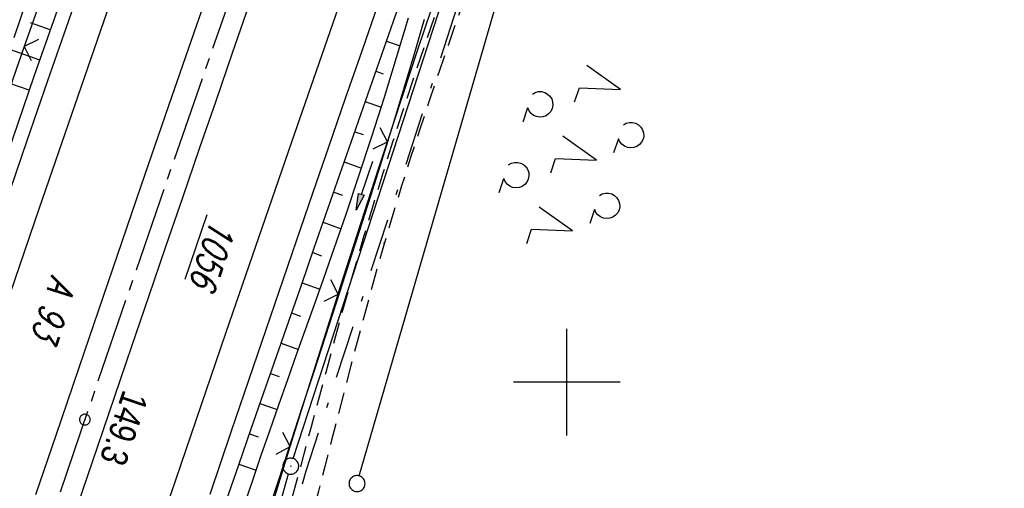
# Model space of a CAD drawing. Extents: x 511997 to 512565, y 475430 to 476399.
# Tile 14 of 32: x 512249 to 512341, y 475790 to 475834. Entities that reach past the tile are written whole.
import ezdxf

# ---------------------------------------------------------------- set-up
doc = ezdxf.new("R2010")
doc.units = 0
doc.header["$LTSCALE"] = 10
doc.header["$MEASUREMENT"] = 0
for name, pattern in [('ACAD_ISO16W100', [73, 15, -6.5, 15, -6.5, 15, -7, 1, -7]), ('ACHSE', [5.5, 4, -0.5, 0.5, -0.5]), ('AUSGEZOGEN', [0]), ('LT00', [0]), ('LT08', [0.42, 0.2, -0.1, 0.02, -0.1]), ('LT11', [0.3, 0.2, -0.1])]:
    doc.linetypes.add(name, pattern=pattern)
doc.layers.get('0').update_dxf_attribs({"linetype": 'LT00'})
for name, color, linetype in [('-AX-020', 250, 'ACHSE'), ('-ST-20-1', 250, 'LT00'), ('BAB-KABEL', 220, 'ACAD_ISO16W100'), ('DFK_AB_FLNR', 7, 'Continuous'), ('DFK_AB_L', 21, 'LT00'), ('DFK_AB_P', 7, 'LT00'), ('DFK_BES-WEGE', 255, 'LT00'), ('DFK_GZPKT', 250, 'LT00'), ('DFK_KATASTER', 250, 'LT00'), ('DFK_NUTZUNG', 250, 'LT00'), ('GEMEINDEGRENZE', 3, 'LT08'), ('GRENZNAME', 250, 'Continuous'), ('PFEIL', 140, 'AUSGEZOGEN'), ('V89_AFBR_BAB', 250, 'LT00'), ('V89_BOESCH', 250, 'LT00'), ('V89_BOSCHUNG', 250, 'LT00'), ('V89_FELDWEG', 250, 'LT11'), ('V89_GRABEN', 250, 'LT00'), ('V89_LD_MARK', 250, 'LT00'), ('V89_RASTER', 250, 'LT00'), ('V89_ZAUN', 40, 'LT00')]:
    doc.layers.add(name, color=color, linetype=linetype)
doc.styles.add('Beschrift', font='ARIAL.TTF')
doc.styles.get("Standard").update_dxf_attribs({"font": 'romans.shx'})
doc.styles.add('UNIR-H', font='unir_h.shx', dxfattribs={"width": 0.8})

# ---------------------------------------------------------------- blocks, each defined once
blk = doc.blocks.new('SYMB7010')
at = {"color": 0, "linetype": 'ByBlock'}
for points in [[(-0.031408, 0.499213), (-0.093728, 0.49134), (-0.15457, 0.475719), (-0.212975, 0.452595), (-0.268021, 0.422333), (-0.31884, 0.385411), (-0.36463, 0.342411), (-0.40467, 0.29401), (-0.438329, 0.240973), (-0.465074, 0.184136), (-0.484486, 0.124395), (-0.496256, 0.062692), (-0.5002, 0)], [(-0.5002, 0), (-0.496256, -0.062692), (-0.484486, -0.124395), (-0.465075, -0.184136), (-0.438329, -0.240973), (-0.404671, -0.29401), (-0.36463, -0.342411), (-0.31884, -0.385411), (-0.268021, -0.422333), (-0.212975, -0.452595), (-0.154571, -0.475719), (-0.093728, -0.49134), (-0.031408, -0.499213), (0.031408, -0.499213)], [(0.5002, 0), (0.496256, 0.062692), (0.484485, 0.124395), (0.465074, 0.184136), (0.438329, 0.240973), (0.40467, 0.29401), (0.36463, 0.342411), (0.31884, 0.385411), (0.268021, 0.422333), (0.212975, 0.452595), (0.15457, 0.475719), (0.093728, 0.49134), (0.031408, 0.499213), (-0.031408, 0.499213)], [(0.031408, -0.499213), (0.093728, -0.491341), (0.15457, -0.475719), (0.212975, -0.452595), (0.268021, -0.422333), (0.31884, -0.385411), (0.36463, -0.342411), (0.404671, -0.294011), (0.438329, -0.240974), (0.465075, -0.184136), (0.484486, -0.124395), (0.496256, -0.062692), (0.500201, 0)]]:
    blk.add_lwpolyline(points, dxfattribs=at)
blk = doc.blocks.new('SYMB0003')
at = {"color": 0, "linetype": 'ByBlock'}
for p, q in [((-0.015712, 0), (0.010166, 0.012015)), ((0, -0.021257), (-0.015712, 0)), ((0.010166, 0.012015), (0, -0.021257))]:
    blk.add_line(p, q, dxfattribs=at)
for points in [[(-0.031395, 0.499013), (-0.093691, 0.491144), (-0.154509, 0.475528), (-0.21289, 0.452414), (-0.267913, 0.422164), (-0.318712, 0.385257), (-0.364484, 0.342274), (-0.404509, 0.293893), (-0.438154, 0.240877), (-0.464888, 0.184062), (-0.484292, 0.124345), (-0.496058, 0.062667), (-0.5, 0)], [(-0.5, 0), (-0.496058, -0.062667), (-0.484292, -0.124345), (-0.464888, -0.184062), (-0.438154, -0.240877), (-0.404509, -0.293893), (-0.364485, -0.342274), (-0.318712, -0.385257), (-0.267914, -0.422164), (-0.21289, -0.452414), (-0.154509, -0.475529), (-0.093691, -0.491144), (-0.031395, -0.499014), (0.031395, -0.499014)], [(0.5, 0), (0.496057, 0.062667), (0.484292, 0.124345), (0.464888, 0.184062), (0.438153, 0.240877), (0.404509, 0.293893), (0.364484, 0.342274), (0.318712, 0.385257), (0.267913, 0.422164), (0.21289, 0.452414), (0.154509, 0.475528), (0.093691, 0.491144), (0.031395, 0.499013), (-0.031395, 0.499013)], [(0.031395, -0.499014), (0.093691, -0.491144), (0.154509, -0.475529), (0.21289, -0.452414), (0.267914, -0.422164), (0.318712, -0.385257), (0.364485, -0.342274), (0.404509, -0.293893), (0.438154, -0.240877), (0.464889, -0.184062), (0.484292, -0.124345), (0.496058, -0.062667), (0.5, 0)]]:
    blk.add_lwpolyline(points, dxfattribs=at)
blk = doc.blocks.new('SYMB0002')
at = {"color": 0, "linetype": 'ByBlock'}
for points in [[(-0.031395, 0.499013), (-0.093691, 0.491144), (-0.154509, 0.475528), (-0.21289, 0.452414), (-0.267913, 0.422164), (-0.318712, 0.385257), (-0.364484, 0.342274), (-0.404509, 0.293893), (-0.438154, 0.240877), (-0.464888, 0.184062), (-0.484292, 0.124345), (-0.496058, 0.062667), (-0.5, 0)], [(-0.5, 0), (-0.496058, -0.062667), (-0.484292, -0.124345), (-0.464888, -0.184062), (-0.438154, -0.240877), (-0.404509, -0.293893), (-0.364485, -0.342274), (-0.318712, -0.385257), (-0.267914, -0.422164), (-0.21289, -0.452414), (-0.154509, -0.475529), (-0.093691, -0.491144), (-0.031395, -0.499014), (0.031395, -0.499014)], [(0.5, 0), (0.496057, 0.062667), (0.484292, 0.124345), (0.464888, 0.184062), (0.438153, 0.240877), (0.404509, 0.293893), (0.364484, 0.342274), (0.318712, 0.385257), (0.267913, 0.422164), (0.21289, 0.452414), (0.154509, 0.475528), (0.093691, 0.491144), (0.031395, 0.499013), (-0.031395, 0.499013)], [(0.031395, -0.499014), (0.093691, -0.491144), (0.154509, -0.475529), (0.21289, -0.452414), (0.267914, -0.422164), (0.318712, -0.385257), (0.364485, -0.342274), (0.404509, -0.293893), (0.438154, -0.240877), (0.464889, -0.184062), (0.484292, -0.124345), (0.496058, -0.062667), (0.5, 0)]]:
    blk.add_lwpolyline(points, dxfattribs=at)
blk = doc.blocks.new('SYMB0011')
at = {"color": 0, "linetype": 'ByBlock'}
for p, q in [((0.5, 0), (-0.5, 0)), ((0, 0.5), (0, -0.5))]:
    blk.add_line(p, q, dxfattribs=at)
blk = doc.blocks.new('SYMB0024')
at = {"color": 0, "linetype": 'ByBlock'}
for p, q in [((-0.5, 0.5), (0, 0)), ((0, 0), (0.5, 0.5))]:
    blk.add_line(p, q, dxfattribs=at)
blk = doc.blocks.new('Pfreil3')
at = {"layer": 'PFEIL'}
blk.add_hatch(color=256, dxfattribs=at).paths.add_polyline_path([(-1.549, 0.273), (-1.549, -0.273), (0, 0)])
for p, q in [((-1.549, 0), (-4.831, 0)), ((-1.549, -0.273), (-1.549, 0.273)), ((-1.549, 0.273), (0, 0)), ((0, 0), (-1.549, -0.273))]:
    blk.add_line(p, q, dxfattribs=at)
blk = doc.blocks.new('SYMB7200')
at = {"color": 0, "linetype": 'ByBlock'}
for p, q in [((-0.255, 0.315), (-0.115, 0.315)), ((0.445, 0.315), (0.585, 0.315)), ((0, 0.185), (-0.11, -0.185)), ((0.7, 0.185), (0.59, -0.185)), ((-0.255, -0.585), (-0.115, -0.585)), ((0.445, -0.585), (0.585, -0.585))]:
    blk.add_line(p, q, dxfattribs=at)
for points in [[(-0.393816, 0.316692), (-0.416239, 0.337055), (-0.432849, 0.362384), (-0.442589, 0.391064), (-0.444836, 0.42127), (-0.439449, 0.451077), (-0.426769, 0.478585), (-0.407606, 0.502042), (-0.38318, 0.519953), (-0.355047, 0.531177), (-0.325, 0.535), (-0.294953, 0.531177), (-0.26682, 0.519953), (-0.242394, 0.502042), (-0.223231, 0.478585), (-0.210551, 0.451077), (-0.205164, 0.42127), (-0.207411, 0.391064), (-0.21715, 0.362383), (-0.233761, 0.337055), (-0.256184, 0.316692)], [(0.306184, 0.316692), (0.283761, 0.337055), (0.267151, 0.362383), (0.257411, 0.391064), (0.255164, 0.42127), (0.260551, 0.451077), (0.273231, 0.478585), (0.292394, 0.502042), (0.31682, 0.519953), (0.344953, 0.531177), (0.375, 0.535), (0.405047, 0.531177), (0.43318, 0.519953), (0.457606, 0.502041), (0.476769, 0.478585), (0.489449, 0.451077), (0.494836, 0.42127), (0.492589, 0.391064), (0.48285, 0.362383), (0.466239, 0.337055), (0.443816, 0.316692)], [(-0.45, -0.185), (-0.59, -0.185), (-0.7, 0.185), (-0.81, -0.185)], [(0.25, -0.185), (0.11, -0.185), (0, 0.185)], [(0.95, -0.185), (0.81, -0.185), (0.7, 0.185)], [(-0.393815, -0.583308), (-0.416239, -0.562945), (-0.432849, -0.537616), (-0.442589, -0.508936), (-0.444836, -0.47873), (-0.439448, -0.448923), (-0.426769, -0.421415), (-0.407606, -0.397958), (-0.38318, -0.380047), (-0.355047, -0.368823), (-0.325, -0.365), (-0.294953, -0.368823), (-0.26682, -0.380047), (-0.242394, -0.397959), (-0.223231, -0.421415), (-0.210551, -0.448923), (-0.205164, -0.47873), (-0.207411, -0.508936), (-0.217151, -0.537617), (-0.233761, -0.562945), (-0.256184, -0.583308)], [(0.306185, -0.583308), (0.283761, -0.562945), (0.267151, -0.537616), (0.257411, -0.508936), (0.255164, -0.47873), (0.260552, -0.448923), (0.273231, -0.421415), (0.292394, -0.397958), (0.31682, -0.380047), (0.344953, -0.368823), (0.375, -0.365), (0.405047, -0.368823), (0.43318, -0.380047), (0.457606, -0.397959), (0.476769, -0.421415), (0.489449, -0.448923), (0.494836, -0.47873), (0.492589, -0.508936), (0.482849, -0.537617), (0.466239, -0.562945), (0.443815, -0.583308)]]:
    blk.add_lwpolyline(points, dxfattribs=at)

msp = doc.modelspace()

# ---------------------------------------------------------------- linework, layer by layer
at = {"layer": '-AX-020', "ltscale": 0.2, "flags": 128}
msp.add_lwpolyline([(512469.633, 476339.086), (512464.81, 476328.445), (512455.84, 476308.46), (512446.944, 476288.443), (512438.12, 476268.394), (512429.37, 476248.313), (512420.694, 476228.2), (512412.09, 476208.055), (512403.561, 476187.879), (512395.105, 476167.672), (512386.723, 476147.434), (512378.415, 476127.166), (512370.181, 476106.867), (512362.021, 476086.539), (512353.936, 476066.181), (512345.925, 476045.794), (512337.988, 476025.377), (512330.127, 476004.932), (512322.339, 475984.458), (512314.627, 475963.955), (512306.989, 475943.425), (512299.427, 475922.867), (512291.94, 475902.281), (512284.528, 475881.669), (512277.191, 475861.029), (512269.93, 475840.362), (512262.744, 475819.67), (512255.634, 475798.951), (512248.599, 475778.206), (512241.641, 475757.436), (512234.758, 475736.641), (512227.951, 475715.82), (512221.221, 475694.975), (512214.566, 475674.105), (512207.988, 475653.211), (512201.487, 475632.294), (512200.128, 475627.887), (512194.281, 475608.791), (512188.5, 475589.674), (512182.785, 475570.538), (512177.137, 475551.381), (512171.56, 475532.204), (512166.053, 475513.007), (512160.618, 475493.788), (512155.257, 475474.55), (512153.847, 475469.413)], dxfattribs=at)
at = {"layer": 'BAB-KABEL', "ltscale": 0.03, "flags": 128}
msp.add_lwpolyline([(512451.513, 476345.212), (512438.563, 476315.939), (512418.177, 476270.118), (512378.72, 476177.833), (512359.892, 476131.364), (512341.348, 476084.783), (512322.575, 476038.314), (512304.817, 475991.341), (512287.677, 475944.24), (512270.282, 475897.168), (512254.121, 475849.696), (512237.768, 475802.276), (512221.53, 475754.824), (512205.859, 475707.192), (512190.782, 475659.377), (512175.78, 475611.52), (512161.516, 475563.423), (512145.692, 475515.804), (512137.725, 475496.074), (512132.797, 475476.53)], dxfattribs=at)
at = {"layer": 'DFK_AB_L'}
for p, q in [((512274.343, 475792.843), (512296.307, 475860.167)), ((512238.722, 475666.168), (512273.907, 475791.408))]:
    msp.add_line(p, q, dxfattribs=at)
at = {"layer": 'DFK_KATASTER'}
msp.add_line((512280.539, 475791.22), (512298.701, 475853.73), dxfattribs=at)
at = {"layer": 'GEMEINDEGRENZE', "ltscale": 2.5, "flags": 128}
msp.add_lwpolyline([(512284.949, 475476.998), (512267.813, 475490.734), (512251.305, 475522.191), (512242.372, 475555.297), (512229.966, 475584.983), (512227.01, 475610.403), (512238.863, 475661.136), (512275.546, 475791.694), (512297.962, 475860.403), (512299.316, 475864.34), (512322.104, 475898.593), (512340.391, 475931.958), (512366.594, 476019.311), (512318.086, 476028.592), (512312.283, 476031.122), (512305.694, 476033.81), (512287.822, 475996.961), (512243.161, 475928.693), (512232.748, 475919.285), (512200.581, 475820.897), (512193.735, 475799.022), (512174.798, 475704.059), (512153.081, 475591.513), (512137.53, 475520.718), (512131.519, 475505.406), (512122.111, 475480.142)], dxfattribs=at)
at = {"layer": 'V89_AFBR_BAB'}
for points in [[(512237.557, 475787.95), (512239.457, 475793.563), (512241.362, 475799.174), (512243.361, 475805.05), (512245.365, 475810.925), (512247.375, 475816.797), (512249.392, 475822.667), (512251.337, 475828.302), (512253.289, 475833.934), (512255.247, 475839.565), (512257.209, 475845.194), (512259.259, 475851.06), (512261.313, 475856.925), (512263.372, 475862.787), (512265.438, 475868.648), (512268.107, 475876.188), (512270.786, 475883.724), (512273.475, 475891.256), (512275.575, 475897.117), (512277.682, 475902.976), (512279.798, 475908.832), (512281.923, 475914.684), (512283.611, 475919.307), (512285.304, 475923.928)], [(512297.544, 475924.011), (512295.848, 475919.405), (512294.157, 475914.797), (512292.473, 475910.187), (512290.764, 475905.481), (512289.062, 475900.773), (512287.367, 475896.062), (512285.676, 475891.349), (512283.99, 475886.635), (512281.971, 475880.981), (512279.957, 475875.325), (512277.948, 475869.667), (512275.945, 475864.007), (512273.245, 475856.343), (512270.557, 475848.675), (512267.881, 475841.003), (512265.265, 475833.47), (512262.659, 475825.933), (512260.062, 475818.393), (512257.388, 475810.601), (512254.722, 475802.806), (512252.064, 475795.009), (512250.167, 475789.43)], [(512254.103, 475788.412), (512256, 475794.006), (512257.595, 475798.689), (512259.194, 475803.371), (512260.798, 475808.052), (512262.403, 475812.732), (512264.01, 475817.411), (512265.554, 475821.905), (512267.1, 475826.399), (512268.649, 475830.891), (512270.204, 475835.382)], [(512282.315, 475835.496), (512280.769, 475831.047), (512279.228, 475826.596), (512277.692, 475822.143), (512276.159, 475817.69), (512274.628, 475813.235), (512272.592, 475807.301), (512270.56, 475801.366), (512268.533, 475795.429), (512266.513, 475789.49)]]:
    msp.add_lwpolyline(points, dxfattribs=at)
at = {"layer": 'V89_BOESCH'}
for points in [[(512283.417, 475923.024), (512280.602, 475915.295), (512277.805, 475907.56), (512275.025, 475899.819), (512272.26, 475892.073), (512270.214, 475886.31), (512268.175, 475880.545), (512266.143, 475874.777), (512264.116, 475869.007), (512262.093, 475863.236), (512260.073, 475857.464), (512258.056, 475851.691), (512256.041, 475845.917), (512254.034, 475840.164), (512252.028, 475834.411), (512250.025, 475828.657), (512248.026, 475822.901), (512246.031, 475817.144), (512244.042, 475811.385), (512242.059, 475805.624), (512240.084, 475799.86), (512237.82, 475793.219), (512235.566, 475786.575)], [(512268.061, 475788.863), (512269.231, 475792.256), (512270.407, 475795.647), (512271.587, 475799.037), (512272.77, 475802.426), (512273.954, 475805.814), (512275.138, 475809.203), (512276.32, 475812.592), (512277.409, 475815.722), (512278.496, 475818.851), (512279.585, 475821.981), (512280.676, 475825.11), (512281.771, 475828.237), (512282.873, 475831.362), (512283.982, 475834.484), (512285.249, 475838.013), (512286.526, 475841.539), (512287.812, 475845.061), (512289.106, 475848.581), (512290.405, 475852.099), (512291.707, 475855.616), (512293.011, 475859.132)]]:
    msp.add_lwpolyline(points, dxfattribs=at)
at = {"layer": 'V89_BOSCHUNG'}
for p, q in [((512251.553, 475833.047), (512249.688, 475833.699)), ((512250.567, 475830.213), (512246.869, 475831.507)), ((512283.095, 475831.99), (512284.374, 475831.535)), ((512282.096, 475829.161), (512282.796, 475828.912)), ((512249.581, 475827.38), (512247.748, 475828.021)), ((512281.103, 475826.33), (512282.598, 475825.798)), ((512280.113, 475823.498), (512280.897, 475823.219)), ((512279.127, 475820.665), (512280.747, 475820.088)), ((512278.142, 475817.831), (512278.969, 475817.537)), ((512277.157, 475814.997), (512278.829, 475814.402)), ((512276.171, 475812.164), (512277.009, 475811.866)), ((512275.183, 475809.331), (512276.851, 475808.738)), ((512274.193, 475806.499), (512275.02, 475806.205)), ((512273.204, 475803.667), (512274.839, 475803.085)), ((512272.214, 475800.834), (512273.023, 475800.547)), ((512271.226, 475798.002), (512272.83, 475797.431)), ((512270.241, 475795.168), (512271.04, 475794.884)), ((512269.256, 475792.329), (512270.866, 475791.767))]:
    msp.add_line(p, q, dxfattribs=at)
at = {"layer": 'V89_FELDWEG', "flags": 128}
for points in [[(512211.533, 475576.705), (512212.595, 475578.845), (512213.653, 475580.987), (512214.707, 475583.131), (512215.753, 475585.279), (512216.788, 475587.432), (512217.811, 475589.591), (512218.817, 475591.757), (512219.805, 475593.932), (512220.773, 475596.117), (512221.716, 475598.313), (512222.863, 475601.084), (512223.965, 475603.873), (512225.02, 475606.68), (512226.026, 475609.506), (512226.979, 475612.349), (512227.876, 475615.208), (512228.714, 475618.084), (512229.492, 475620.976), (512229.983, 475622.947), (512230.449, 475624.924), (512230.892, 475626.906), (512231.316, 475628.893), (512231.724, 475630.884), (512232.12, 475632.878), (512232.507, 475634.874), (512232.889, 475636.871), (512233.269, 475638.869), (512233.651, 475640.866), (512234.038, 475642.862), (512234.434, 475644.856), (512234.841, 475646.847), (512235.265, 475648.835), (512235.838, 475651.392), (512236.44, 475653.943), (512237.067, 475656.487), (512237.715, 475659.027), (512238.381, 475661.562), (512239.061, 475664.094), (512239.753, 475666.624), (512240.452, 475669.151), (512241.155, 475671.677), (512241.859, 475674.203), (512243.437, 475679.899), (512245.001, 475685.597), (512246.554, 475691.298), (512248.095, 475697.001), (512249.626, 475702.707), (512250.522, 475706.064), (512251.417, 475709.422), (512252.312, 475712.779), (512253.208, 475716.136), (512254.108, 475719.492), (512255.013, 475722.847), (512255.925, 475726.2), (512256.845, 475729.551), (512258.364, 475735), (512259.908, 475740.442), (512261.476, 475745.878), (512263.069, 475751.306), (512264.685, 475756.727), (512265.555, 475759.617), (512266.43, 475762.506), (512267.306, 475765.394), (512268.182, 475768.282), (512269.054, 475771.171), (512269.921, 475774.062), (512270.78, 475776.955), (512271.628, 475779.851), (512272.465, 475782.751), (512273.286, 475785.656), (512273.991, 475788.201), (512274.686, 475790.749), (512275.374, 475793.3), (512276.058, 475795.852), (512276.74, 475798.404), (512277.423, 475800.955), (512278.112, 475803.505), (512278.807, 475806.052), (512279.514, 475808.596), (512280.234, 475811.136), (512280.97, 475813.671), (512281.866, 475816.665), (512282.786, 475819.651), (512283.73, 475822.63), (512284.693, 475825.604), (512285.674, 475828.573), (512286.671, 475831.537), (512287.681, 475834.499), (512288.702, 475837.458), (512289.732, 475840.416), (512290.431, 475842.413), (512291.137, 475844.408), (512291.85, 475846.4), (512292.576, 475848.387), (512293.315, 475850.369), (512294.072, 475852.342), (512294.849, 475854.307), (512295.648, 475856.261), (512296.474, 475858.204), (512297.328, 475860.133), (512298.214, 475862.047), (512299.134, 475863.944), (512300.145, 475865.929), (512301.195, 475867.895), (512302.279, 475869.844), (512303.396, 475871.775), (512304.541, 475873.691), (512305.712, 475875.591), (512306.905, 475877.478), (512308.117, 475879.352), (512309.42, 475881.325), (512310.736, 475883.287), (512312.065, 475885.24), (512313.403, 475887.187), (512314.747, 475889.129), (512316.094, 475891.07), (512317.441, 475893.011), (512318.785, 475894.954), (512320.124, 475896.903), (512321.538, 475898.983), (512322.939, 475901.073), (512324.326, 475903.172), (512325.695, 475905.283), (512327.044, 475907.407), (512328.37, 475909.544), (512329.671, 475911.695), (512330.944, 475913.862), (512332.187, 475916.046), (512333.397, 475918.247), (512334.571, 475920.466), (512335.731, 475922.752), (512336.854, 475925.056), (512337.942, 475927.378), (512338.999, 475929.716), (512340.025, 475932.068), (512341.025, 475934.432), (512342, 475936.808), (512342.953, 475939.193), (512343.887, 475941.586), (512345.016, 475944.55), (512346.116, 475947.525), (512347.184, 475950.51), (512348.219, 475953.506), (512349.215, 475956.513), (512350.172, 475959.532), (512351.085, 475962.564), (512351.952, 475965.607), (512352.548, 475967.809), (512353.121, 475970.017), (512353.675, 475972.229), (512354.213, 475974.447), (512354.737, 475976.668), (512355.252, 475978.892), (512355.76, 475981.119), (512356.264, 475983.347), (512356.768, 475985.576), (512357.273, 475987.805), (512357.785, 475990.033), (512358.322, 475992.334), (512358.873, 475994.631), (512359.439, 475996.924), (512360.026, 475999.211), (512360.637, 476001.491), (512361.275, 476003.762), (512361.945, 476006.022), (512362.649, 476008.271), (512363.392, 476010.506), (512364.101, 476012.521), (512364.841, 476014.524), (512365.61, 476016.518), (512366.404, 476018.503), (512367.22, 476020.48), (512368.055, 476022.45), (512368.906, 476024.415), (512369.769, 476026.376), (512370.642, 476028.333), (512371.521, 476030.288), (512372.403, 476032.242), (512373.286, 476034.196), (512374.046, 476035.887), (512374.8, 476037.581), (512375.545, 476039.277), (512376.277, 476040.978), (512376.993, 476042.685), (512377.689, 476044.399), (512378.362, 476046.121), (512379.008, 476047.852), (512379.624, 476049.594), (512380.285, 476051.593), (512380.906, 476053.607), (512381.491, 476055.632), (512382.041, 476057.668), (512382.562, 476059.714), (512383.055, 476061.768), (512383.526, 476063.827), (512383.976, 476065.892), (512384.411, 476067.96), (512384.799, 476069.867), (512385.18, 476071.774), (512385.557, 476073.682), (512385.933, 476075.59), (512386.311, 476077.496), (512386.695, 476079.4), (512387.088, 476081.302), (512387.494, 476083.2), (512387.915, 476085.095), (512388.356, 476086.984), (512388.819, 476088.869), (512389.491, 476091.429), (512390.208, 476093.978), (512390.966, 476096.516), (512391.761, 476099.044), (512392.591, 476101.563), (512393.452, 476104.071), (512394.339, 476106.571), (512395.251, 476109.061), (512396.359, 476112.007), (512397.494, 476114.941), (512398.653, 476117.865), (512399.834, 476120.78), (512401.035, 476123.686), (512402.253, 476126.585), (512403.486, 476129.478), (512404.733, 476132.365), (512405.99, 476135.247), (512407.257, 476138.125), (512408.53, 476141.001), (512409.807, 476143.875), (512411.086, 476146.748), (512412.366, 476149.621), (512413.643, 476152.495), (512414.916, 476155.371), (512416.458, 476158.877), (512417.993, 476162.386), (512419.522, 476165.898), (512421.048, 476169.411), (512422.572, 476172.924), (512424.098, 476176.437), (512425.627, 476179.948), (512427.412, 476184.03), (512429.202, 476188.11), (512430.996, 476192.188), (512432.793, 476196.265), (512434.59, 476200.342), (512436.387, 476204.419), (512437.786, 476207.598), (512439.181, 476210.778), (512440.57, 476213.961), (512441.951, 476217.148), (512443.321, 476220.339), (512444.678, 476223.536), (512446.019, 476226.739), (512447.343, 476229.95), (512448.366, 476232.468), (512449.379, 476234.991), (512450.386, 476237.516), (512451.389, 476240.043), (512452.391, 476242.57), (512453.395, 476245.096), (512454.405, 476247.62), (512455.421, 476250.14), (512456.449, 476252.656), (512457.49, 476255.167), (512458.547, 476257.67), (512459.538, 476259.971), (512460.542, 476262.266), (512461.558, 476264.556), (512462.583, 476266.843), (512463.613, 476269.127), (512464.648, 476271.409), (512465.683, 476273.691), (512466.717, 476275.974), (512467.747, 476278.259), (512468.771, 476280.546), (512469.785, 476282.837), (512470.877, 476285.338), (512471.958, 476287.843), (512473.03, 476290.352), (512474.095, 476292.865), (512475.156, 476295.379), (512476.214, 476297.894), (512477.273, 476300.409), (512478.335, 476302.923), (512479.401, 476305.434), (512480.474, 476307.943), (512481.659, 476310.684), (512482.853, 476313.421), (512484.054, 476316.155), (512485.261, 476318.887), (512486.47, 476321.617), (512487.68, 476324.347), (512488.89, 476327.078), (512490.095, 476329.81), (512490.997, 476331.863)], [(512493.026, 476331.178), (512492.156, 476329.12), (512491.012, 476326.392), (512489.875, 476323.66), (512488.743, 476320.927), (512487.612, 476318.193), (512486.48, 476315.459), (512485.344, 476312.727), (512484.203, 476309.998), (512483.052, 476307.272), (512481.696, 476304.099), (512480.327, 476300.932), (512478.945, 476297.77), (512477.552, 476294.613), (512476.149, 476291.46), (512474.739, 476288.31), (512473.322, 476285.163), (512471.9, 476282.018), (512470.617, 476279.188), (512469.334, 476276.358), (512468.053, 476273.526), (512466.778, 476270.693), (512465.51, 476267.856), (512464.253, 476265.015), (512463.009, 476262.168), (512461.781, 476259.315), (512460.571, 476256.454), (512459.545, 476253.983), (512458.532, 476251.506), (512457.53, 476249.025), (512456.536, 476246.54), (512455.547, 476244.054), (512454.562, 476241.565), (512453.576, 476239.077), (512452.589, 476236.589), (512451.597, 476234.104), (512450.599, 476231.621), (512449.59, 476229.142), (512448.418, 476226.303), (512447.233, 476223.471), (512446.035, 476220.643), (512444.827, 476217.82), (512443.612, 476215), (512442.39, 476212.182), (512441.164, 476209.367), (512439.935, 476206.552), (512438.707, 476203.737), (512436.89, 476199.567), (512435.076, 476195.396), (512433.263, 476191.224), (512431.45, 476187.053), (512429.635, 476182.882), (512427.817, 476178.713), (512425.691, 476173.851), (512423.56, 476168.992), (512421.425, 476164.134), (512419.288, 476159.278), (512417.149, 476154.423), (512415.596, 476150.897), (512414.044, 476147.37), (512412.497, 476143.841), (512410.956, 476140.31), (512409.423, 476136.775), (512407.9, 476133.236), (512406.39, 476129.691), (512404.895, 476126.139), (512403.417, 476122.579), (512401.957, 476119.011), (512400.518, 476115.433), (512399.103, 476111.845), (512397.712, 476108.245), (512396.88, 476106.048), (512396.062, 476103.846), (512395.261, 476101.638), (512394.482, 476099.423), (512393.728, 476097.201), (512393.004, 476094.97), (512392.312, 476092.73), (512391.658, 476090.481), (512391.044, 476088.222), (512390.574, 476086.365), (512390.13, 476084.502), (512389.708, 476082.633), (512389.306, 476080.759), (512388.919, 476078.881), (512388.544, 476077), (512388.177, 476075.115), (512387.814, 476073.229), (512387.453, 476071.342), (512387.09, 476069.454), (512386.72, 476067.567), (512386.336, 476065.659), (512385.939, 476063.753), (512385.526, 476061.851), (512385.094, 476059.954), (512384.639, 476058.064), (512384.159, 476056.182), (512383.65, 476054.308), (512383.109, 476052.446), (512382.533, 476050.595), (512381.919, 476048.757), (512381.288, 476046.996), (512380.623, 476045.247), (512379.93, 476043.508), (512379.212, 476041.777), (512378.474, 476040.054), (512377.722, 476038.335), (512376.96, 476036.619), (512376.193, 476034.905), (512375.425, 476033.191), (512374.39, 476030.862), (512373.366, 476028.53), (512372.356, 476026.191), (512371.365, 476023.847), (512370.394, 476021.495), (512369.448, 476019.134), (512368.53, 476016.764), (512367.643, 476014.383), (512366.79, 476011.99), (512365.975, 476009.584), (512365.256, 476007.347), (512364.57, 476005.099), (512363.911, 476002.842), (512363.277, 476000.576), (512362.664, 475998.304), (512362.069, 475996.026), (512361.488, 475993.745), (512360.918, 475991.46), (512360.355, 475989.173), (512359.764, 475986.751), (512359.174, 475984.329), (512358.583, 475981.908), (512357.988, 475979.488), (512357.387, 475977.07), (512356.777, 475974.655), (512356.156, 475972.243), (512355.52, 475969.836), (512354.868, 475967.432), (512354.196, 475965.034), (512352.979, 475960.889), (512351.696, 475956.763), (512350.348, 475952.657), (512348.936, 475948.572), (512347.459, 475944.509), (512345.918, 475940.47), (512344.69, 475937.379), (512343.423, 475934.304), (512342.115, 475931.247), (512340.765, 475928.208), (512339.371, 475925.189), (512337.933, 475922.191), (512336.447, 475919.216), (512334.622, 475915.718), (512332.73, 475912.254), (512330.772, 475908.827), (512328.751, 475905.438), (512326.666, 475902.087), (512324.521, 475898.776), (512322.315, 475895.507), (512321.105, 475893.766), (512319.883, 475892.036), (512318.65, 475890.312), (512317.412, 475888.593), (512316.17, 475886.876), (512314.93, 475885.158), (512313.694, 475883.436), (512312.467, 475881.707), (512311.251, 475879.97), (512310.05, 475878.221), (512308.816, 475876.38), (512307.605, 475874.521), (512306.421, 475872.647), (512305.265, 475870.754), (512304.142, 475868.844), (512303.054, 475866.914), (512302.004, 475864.966), (512300.994, 475862.997), (512300.077, 475861.113), (512299.195, 475859.212), (512298.346, 475857.295), (512297.527, 475855.365), (512296.735, 475853.422), (512295.965, 475851.469), (512295.216, 475849.507), (512294.483, 475847.537), (512293.764, 475845.561), (512293.056, 475843.581), (512292.355, 475841.598), (512291.658, 475839.615), (512290.732, 475836.971), (512289.811, 475834.327), (512288.896, 475831.683), (512287.991, 475829.036), (512287.097, 475826.387), (512286.218, 475823.733), (512285.356, 475821.075), (512284.514, 475818.412), (512283.694, 475815.742), (512282.898, 475813.064), (512282.233, 475810.75), (512281.586, 475808.431), (512280.953, 475806.107), (512280.332, 475803.779), (512279.721, 475801.448), (512279.116, 475799.115), (512278.515, 475796.781), (512277.916, 475794.447), (512277.315, 475792.112), (512276.709, 475789.779), (512276.097, 475787.448), (512275.475, 475785.12), (512274.674, 475782.188), (512273.855, 475779.262), (512273.022, 475776.34), (512272.176, 475773.421), (512271.32, 475770.506), (512270.456, 475767.592), (512269.587, 475764.681), (512268.714, 475761.77), (512267.841, 475758.859), (512266.969, 475755.948), (512265.815, 475752.072), (512264.669, 475748.193), (512263.536, 475744.311), (512262.415, 475740.425), (512261.311, 475736.535), (512260.224, 475732.64), (512259.157, 475728.739), (512258.36, 475725.77), (512257.573, 475722.798), (512256.793, 475719.825), (512256.017, 475716.85), (512255.243, 475713.875), (512254.466, 475710.901), (512253.686, 475707.928), (512252.897, 475704.957), (512252.099, 475701.989), (512251.237, 475698.841), (512250.363, 475695.696), (512249.48, 475692.554), (512248.59, 475689.413), (512247.696, 475686.273), (512246.802, 475683.134), (512245.909, 475679.994), (512245.021, 475676.852), (512244.14, 475673.708), (512243.357, 475670.879), (512242.585, 475668.047), (512241.826, 475665.211), (512241.083, 475662.371), (512240.359, 475659.527), (512239.655, 475656.678), (512238.976, 475653.823), (512238.322, 475650.962), (512237.697, 475648.095), (512237.257, 475645.983), (512236.83, 475643.867), (512236.413, 475641.749), (512236.002, 475639.63), (512235.594, 475637.511), (512235.186, 475635.391), (512234.774, 475633.273), (512234.354, 475631.156), (512233.922, 475629.042), (512233.477, 475626.931), (512233.013, 475624.824), (512232.527, 475622.723), (512232.017, 475620.627), (512231.235, 475617.63), (512230.396, 475614.647), (512229.502, 475611.68), (512228.554, 475608.728), (512227.555, 475605.793), (512226.506, 475602.875), (512225.409, 475599.975), (512224.266, 475597.094), (512223.346, 475594.865), (512222.402, 475592.647), (512221.437, 475590.438), (512220.453, 475588.237), (512219.452, 475586.044), (512218.438, 475583.856), (512217.414, 475581.673), (512216.382, 475579.494), (512215.344, 475577.317), (512214.303, 475575.142)]]:
    msp.add_lwpolyline(points, dxfattribs=at)
at = {"layer": 'V89_GRABEN'}
for points in [[(512269.754, 475788.447), (512270.544, 475790.815), (512271.349, 475793.178), (512272.166, 475795.537), (512272.993, 475797.893), (512273.827, 475800.247), (512274.665, 475802.599), (512275.505, 475804.951), (512276.342, 475807.303), (512277.176, 475809.657), (512278.002, 475812.013), (512279.267, 475815.681), (512280.505, 475819.358), (512281.715, 475823.044), (512282.896, 475826.74), (512284.044, 475830.448), (512285.159, 475834.168)], [(512286.638, 475834.009), (512285.661, 475830.681), (512284.665, 475827.36), (512283.653, 475824.046), (512282.627, 475820.739), (512281.587, 475817.437), (512280.537, 475814.139), (512279.478, 475810.845), (512278.412, 475807.554), (512277.34, 475804.266), (512276.266, 475800.978), (512275.191, 475797.691), (512274.116, 475794.403), (512273.044, 475791.115), (512271.976, 475787.824)]]:
    msp.add_lwpolyline(points, dxfattribs=at)
at = {"layer": 'V89_LD_MARK'}
for points in [[(512401.066, 476156.592), (512394.834, 476141.522), (512388.647, 476126.434), (512382.504, 476111.328), (512377.918, 476099.964), (512373.356, 476088.59), (512368.82, 476077.206), (512364.307, 476065.812), (512359.818, 476054.409), (512355.353, 476042.997), (512348.015, 476024.093), (512340.739, 476005.166), (512333.526, 475986.214), (512326.376, 475967.238), (512319.288, 475948.239), (512312.262, 475929.217), (512305.776, 475911.482), (512299.344, 475893.728), (512292.967, 475875.954), (512286.645, 475858.16), (512280.378, 475840.347), (512274.167, 475822.514), (512268.012, 475804.662), (512261.913, 475786.791)], [(512236.82, 475775.994), (512243.641, 475796.181), (512250.532, 475816.344), (512257.495, 475836.483), (512264.528, 475856.597), (512271.632, 475876.687), (512278.805, 475896.751), (512286.048, 475916.791), (512293.36, 475936.805), (512298.251, 475950.073), (512303.172, 475963.329), (512308.124, 475976.574), (512313.107, 475989.806), (512318.122, 476003.027), (512323.169, 476016.236), (512328.249, 476029.432), (512335.523, 476048.162), (512342.863, 476066.867), (512350.268, 476085.546), (512357.738, 476104.199), (512365.272, 476122.826), (512372.87, 476141.427), (512378.581, 476155.29)]]:
    msp.add_lwpolyline(points, dxfattribs=at)
at = {"layer": 'V89_RASTER'}
for p, q in [((512300.001, 475795), (512300.001, 475805)), ((512305.001, 475800), (512295.001, 475800))]:
    msp.add_line(p, q, dxfattribs=at)
at = {"layer": 'V89_ZAUN'}
msp.add_line((512254.069, 475845.657), (512249.118, 475831.497), dxfattribs=at)
for points in [[(512283.18, 475822.546), (512286.034, 475831.205), (512287.91, 475836.781)], [(512249.118, 475831.497), (512245.327, 475820.654), (512244.196, 475817.328)], [(512278.56, 475808.275), (512278.728, 475808.806), (512282.346, 475820.017), (512283.18, 475822.546)], [(512274.066, 475793.964), (512275.181, 475797.573), (512278.56, 475808.275)], [(512269.68, 475779.62), (512271.703, 475786.317), (512274.066, 475793.964)]]:
    msp.add_lwpolyline(points, dxfattribs=at)

# ---------------------------------------------------------------- block references
at = {"layer": '-ST-20-1', "rotation": 258.929999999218}
msp.add_blockref('SYMB0002', (512254.797, 475796.496), dxfattribs=at)
at = {"layer": 'DFK_AB_P', "xscale": 1.499999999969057, "yscale": 1.5, "zscale": 1.5, "rotation": 251.2881100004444}
msp.add_blockref('SYMB0003', (512274.11, 475792.13), dxfattribs=at)
at = {"layer": 'DFK_GZPKT', "xscale": 1.499999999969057, "yscale": 1.5, "zscale": 1.5, "rotation": 251.2881100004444}
msp.add_blockref('SYMB7010', (512280.33, 475790.5), dxfattribs=at)
at = {"layer": 'DFK_NUTZUNG', "xscale": 9.99999999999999, "yscale": 10, "zscale": 10, "rotation": 251.28826}
msp.add_blockref('SYMB7200', (512301.049, 475821.426), dxfattribs=at)
at = {"layer": 'PFEIL', "rotation": 251.1359192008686}
msp.add_blockref('Pfreil3', (512280.237, 475816.151), dxfattribs=at)
at = {"layer": 'V89_FELDWEG', "xscale": 0.09999999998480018, "yscale": 0.09999999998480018, "zscale": 0.1, "rotation": 251.3214071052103}
for p in [(512280.97, 475813.671), (512282.898, 475813.064)]:
    msp.add_blockref('SYMB0011', p, dxfattribs=at)
at = {"layer": 'V89_ZAUN', "yscale": 2.099999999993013, "zscale": 2.1}
for p, xscale, rotation in [((512249.118, 475831.497), 2.099999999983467, 250.726897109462), ((512283.18, 475822.546), 2.099999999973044, 71.75853710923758), ((512278.56, 475808.275), 2.099999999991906, 72.47197711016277), ((512274.066, 475793.964), 2.10000000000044, 72.83233710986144)]:
    msp.add_blockref('SYMB0024', p, dxfattribs=dict(at, xscale=xscale, rotation=rotation))

# ---------------------------------------------------------------- texts
at = {"layer": '-ST-20-1', "style": 'Beschrift', "width": 0.8}
msp.add_text('  149.3', height=2.5, rotation=-108.81138, dxfattribs=at).set_placement((512258.915, 475800.855))
at = {"layer": 'DFK_AB_FLNR', "oblique": 13.754, "width": 0.75}
msp.add_text('%%U1056', height=2.5, rotation=251.3214, dxfattribs=at).set_placement((512266.667, 475815.439))
at = {"layer": 'DFK_BES-WEGE', "oblique": 13.754, "width": 0.75}
msp.add_text('A 93', height=2.5, rotation=251.66532, dxfattribs=at).set_placement((512251.678, 475810.083))
at = {"layer": 'GRENZNAME', "insert": (512379.515, 475785.993), "char_height": 5.6, "width": 89.36959, "attachment_point": 1, "rotation": 251.32141, "style": 'UNIR-H'}
msp.add_mtext('{\\W1;Gemarkung: Diendorf\\PStadt: Nabburg\\PLandkreis: Schwandorf}', dxfattribs=at)

doc.saveas('drawing.dxf')
